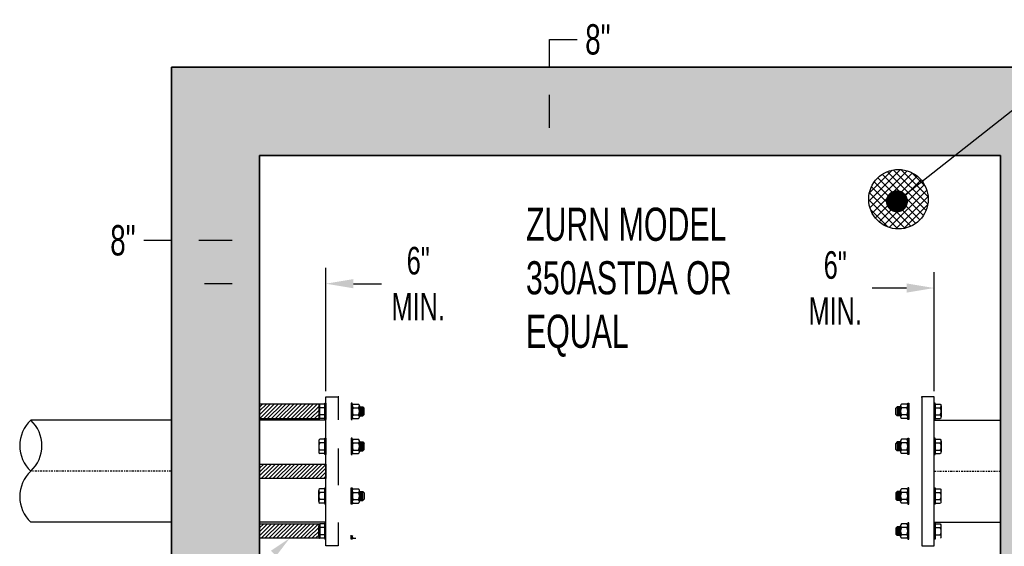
# Model space of a CAD drawing. Header units: inches. Extents: x -119 to 264, y -37 to 191.
# Tile 15 of 21: x -34 to 55, y 143 to 191. Entities that reach past the tile are written whole.
import ezdxf

# ---------------------------------------------------------------- set-up
doc = ezdxf.new("R2010")
doc.units = ezdxf.units.IN
doc.header["$MEASUREMENT"] = 0
doc.linetypes.add('CENTER2', pattern=[1.125, 0.75, -0.125, 0.125, -0.125])
doc.layers.add('DIMENSION', color=7, linetype='Continuous')
doc.layers.add('HATCHING', color=8, linetype='Continuous')
doc.styles.add('style1', font='techl___.ttf', dxfattribs={"width": 0.8, "height": 2.75})
doc.dimstyles.get("Standard").update_dxf_attribs({"dimscale": 8, "dimtxt": 2.75, "dimasz": 0.25, "dimexe": 0.18, "dimexo": 0.0625, "dimgap": 0.09, "dimtad": 0, "dimtih": 1, "dimtoh": 1, "dimdec": 0, "dimzin": 0, "dimdsep": 46, "dimtxsty": 'style1', "dimcen": 0.09, "dimadec": 0, "dimazin": 0, "dimtfac": 1, "dimtdec": 0, "dimtofl": 0, "dimtmove": 0, "dimatfit": 3, "dimfxl": 1, "dimtolj": 1, "dimtzin": 0, "dimarcsym": 0})
pattern_1 = [(45, (2.90902, 4.36287), (-0.1767767, 0.1767767), [])]

# ---------------------------------------------------------------- blocks, each defined once
blk = doc.blocks.new('*D6')
at = {"layer": 'Defpoints', "color": 0, "transparency": 16777216}
for p in [(54.845, 166.852), (48.845, 156.994), (54.845, 156.994)]:
    blk.add_point(p, dxfattribs=at)
at = {"layer": 'DIMENSION', "color": 0, "lineweight": -2, "transparency": 16777216}
for p, q in [((48.845, 157.494), (48.845, 168.292)), ((54.845, 157.494), (54.845, 168.292)), ((46.345, 166.852), (43.22, 166.852)), ((57.345, 166.852), (59.845, 166.852))]:
    blk.add_line(p, q, dxfattribs=at)
at = {"layer": 'DIMENSION', "color": 0, "transparency": 16777216}
for points in [[(46.345, 167.268), (46.345, 166.435), (48.845, 166.852)], [(57.345, 167.268), (57.345, 166.435), (54.845, 166.852)]]:
    blk.add_solid(points, dxfattribs=at)
at = {"layer": 'DIMENSION', "color": 0, "transparency": 16777216, "insert": (39.882, 166.852), "char_height": 2.75, "attachment_point": 5, "style": 'style1'}
blk.add_mtext('\\A1;{\\H0.90909x;6"\\PMIN.}', dxfattribs=at)
blk = doc.blocks.new('*D7')
at = {"layer": 'Defpoints', "color": 0, "transparency": 16777216}
for p in [(13.986, 186.869), (13.986, 186.869), (13.986, 178.869)]:
    blk.add_point(p, dxfattribs=at)
at = {"layer": 'DIMENSION', "color": 0, "lineweight": -2, "transparency": 16777216}
for p, q in [((13.986, 186.869), (13.986, 189.369)), ((13.986, 189.369), (16.486, 189.369)), ((13.486, 186.869), (12.546, 186.869)), ((13.986, 181.369), (13.986, 184.369)), ((13.486, 178.869), (12.546, 178.869))]:
    blk.add_line(p, q, dxfattribs=at)
at = {"layer": 'DIMENSION', "color": 0, "transparency": 16777216}
for points in [[(13.569, 184.369), (14.402, 184.369), (13.986, 186.869)], [(13.569, 181.369), (14.402, 181.369), (13.986, 178.869)]]:
    blk.add_solid(points, dxfattribs=at)
at = {"layer": 'DIMENSION', "color": 0, "transparency": 16777216, "insert": (18.375, 189.369), "char_height": 2.75, "attachment_point": 5, "style": 'style1'}
blk.add_mtext('\\A1;8"', dxfattribs=at)
blk = doc.blocks.new('*D8')
at = {"layer": 'Defpoints', "color": 0, "transparency": 16777216}
for p in [(-20.27, 171.158), (-20.27, 169.921), (-12.27, 169.921)]:
    blk.add_point(p, dxfattribs=at)
at = {"layer": 'DIMENSION', "color": 0, "lineweight": -2, "transparency": 16777216}
for p, q in [((-20.27, 170.421), (-20.27, 172.598)), ((-12.27, 170.421), (-12.27, 172.598)), ((-20.27, 171.158), (-22.77, 171.158)), ((-14.77, 171.158), (-17.77, 171.158))]:
    blk.add_line(p, q, dxfattribs=at)
at = {"layer": 'DIMENSION', "color": 0, "transparency": 16777216}
for points in [[(-17.77, 171.575), (-17.77, 170.741), (-20.27, 171.158)], [(-14.77, 171.575), (-14.77, 170.741), (-12.27, 171.158)]]:
    blk.add_solid(points, dxfattribs=at)
at = {"layer": 'DIMENSION', "color": 0, "transparency": 16777216, "insert": (-24.659, 171.158), "char_height": 2.75, "attachment_point": 5, "style": 'style1'}
blk.add_mtext('\\A1;8"', dxfattribs=at)
blk = doc.blocks.new('*D9')
at = {"layer": 'Defpoints', "color": 0, "transparency": 16777216}
for p in [(-12.27, 167.245), (-12.27, 156.994), (-6.27, 156.994)]:
    blk.add_point(p, dxfattribs=at)
at = {"layer": 'DIMENSION', "color": 0, "lineweight": -2, "transparency": 16777216}
for p, q in [((-12.27, 157.494), (-12.27, 168.685)), ((-6.27, 157.494), (-6.27, 168.685)), ((-14.77, 167.245), (-17.27, 167.245)), ((-3.77, 167.245), (-1.24, 167.245))]:
    blk.add_line(p, q, dxfattribs=at)
at = {"layer": 'DIMENSION', "color": 0, "transparency": 16777216}
for points in [[(-14.77, 167.662), (-14.77, 166.828), (-12.27, 167.245)], [(-3.77, 167.662), (-3.77, 166.828), (-6.27, 167.245)]]:
    blk.add_solid(points, dxfattribs=at)
at = {"layer": 'DIMENSION', "color": 0, "transparency": 16777216, "insert": (2.099, 167.245), "char_height": 2.75, "width": 35.32164, "attachment_point": 5, "style": 'style1'}
blk.add_mtext('\\A1;{\\H0.90909x;6"\\PMIN.}', dxfattribs=at)

msp = doc.modelspace()

# ---------------------------------------------------------------- hatches: boundary and pattern name
at = {"layer": 'DIMENSION'}
h = msp.add_hatch(dxfattribs=at)
h.set_pattern_fill('ANSI37', color=253, scale=4)
h.set_pattern_definition([(45, (1.6094, 4.01157), (-0.3535534, 0.3535534), []), (135, (1.6094, 4.01157), (-0.3535534, -0.3535534), [])])
h.paths.add_polyline_path([(42.913, 174.902, 1), (48.306, 174.902, 1)])
at = {"layer": 'HATCHING'}
h = msp.add_hatch(dxfattribs=at)
h.set_pattern_fill('AR-CONC', color=256, scale=0.5)
h.paths.add_polyline_path([(-20.27, 186.869), (62.845, 186.869), (62.845, 85.187), (-20.27, 85.187)])
h.paths.add_polyline_path([(-12.27, 93.187), (54.845, 93.187), (54.845, 178.869), (-12.27, 178.869)], flags=16)
h = msp.add_hatch(dxfattribs=at)
h.set_pattern_fill('ANSI31', color=256, scale=2)
h.set_pattern_definition(pattern_1)
h.paths.add_polyline_path([(-6.83, 156.322), (-12.27, 156.322), (-12.27, 155.015), (-6.83, 155.015)])
h = msp.add_hatch(dxfattribs=at)
h.set_pattern_fill('ANSI31', color=256, scale=2)
h.set_pattern_definition([(45, (2.90902, 9.78725), (-0.1767767, 0.1767767), [])])
h.paths.add_polyline_path([(-6.27, 149.59), (-12.27, 149.59), (-12.27, 150.898), (-6.27, 150.898)])
h = msp.add_hatch(dxfattribs=at)
h.set_pattern_fill('ANSI31', color=256, scale=2)
h.set_pattern_definition(pattern_1)
h.paths.add_polyline_path([(-6.83, 144.166), (-12.27, 144.166), (-12.27, 145.474), (-6.83, 145.474)])

# ---------------------------------------------------------------- linework, layer by layer
for p, q in [((-6.918, 156.16, 1.793), (-6.918, 155.184, 1.793)), ((-6.366, 156.322, 1.793), (-6.83, 156.322, 1.793)), ((-6.366, 156.322, 1.793), (-6.366, 155.021, 1.793)), ((-5.088, 156.994), (-5.15, 156.994)), ((-3.872, 156.322, 1.793), (-3.872, 155.021, 1.793)), ((-3.872, 156.16, 1.793), (-3.872, 155.184, 1.793)), ((-3.783, 156.322, 1.793), (-3.32, 156.322, 1.793)), ((-3.232, 156.16, 1.793), (-3.232, 155.184, 1.793)), ((45.806, 156.16, 1.793), (45.806, 155.184, 1.793)), ((46.358, 156.322, 1.793), (45.894, 156.322, 1.793)), ((46.446, 156.322, 1.793), (46.446, 155.021, 1.793)), ((46.446, 156.16, 1.793), (46.446, 155.184, 1.793)), ((47.662, 156.994), (47.725, 156.994)), ((48.941, 156.322, 1.793), (49.404, 156.322, 1.793)), ((48.941, 156.322, 1.793), (48.941, 155.021, 1.793)), ((49.493, 156.16, 1.793), (49.493, 155.184, 1.793)), ((-6.366, 155.997, 1.793), (-6.83, 155.997, 1.793)), ((-6.366, 155.347, 1.793), (-6.83, 155.347, 1.793)), ((-3.783, 155.997, 1.793), (-3.32, 155.997, 1.793)), ((-3.783, 155.347, 1.793), (-3.32, 155.347, 1.793)), ((-3.232, 156.075, 1.793), (-2.91, 156.075)), ((-3.232, 155.269, 1.793), (-2.91, 155.269)), ((-3.191, 156.075), (-3.191, 155.269)), ((-3.144, 156.012), (-3.144, 155.331)), ((-3.097, 156.075), (-3.097, 155.269)), ((-3.05, 156.012), (-3.05, 155.331)), ((-3.003, 156.075), (-3.003, 155.269)), ((-2.957, 156.012), (-2.957, 155.331)), ((-2.91, 156.075), (-2.785, 155.95)), ((-2.91, 156.075), (-2.91, 155.269)), ((-2.91, 155.269), (-2.785, 155.394)), ((-2.785, 155.394), (-2.785, 155.95)), ((45.484, 156.075), (45.359, 155.95)), ((45.359, 155.394), (45.359, 155.95)), ((45.484, 155.269), (45.359, 155.394)), ((45.806, 156.075, 1.793), (45.484, 156.075)), ((45.484, 156.075), (45.484, 155.269)), ((45.806, 155.269, 1.793), (45.484, 155.269)), ((45.531, 156.012), (45.531, 155.331)), ((45.578, 156.075), (45.578, 155.269)), ((45.625, 156.012), (45.625, 155.331)), ((45.672, 156.075), (45.672, 155.269)), ((45.719, 156.012), (45.719, 155.331)), ((45.765, 156.075), (45.765, 155.269)), ((46.358, 155.997, 1.793), (45.894, 155.997, 1.793)), ((46.358, 155.347, 1.793), (45.894, 155.347, 1.793)), ((48.941, 155.997, 1.793), (49.404, 155.997, 1.793)), ((48.941, 155.347, 1.793), (49.404, 155.347, 1.793)), ((-20.27, 154.869), (-33.003, 154.869)), ((-6.27, 154.869), (-12.27, 154.869)), ((-6.366, 155.021, 1.793), (-6.83, 155.021, 1.793)), ((-3.783, 155.021, 1.793), (-3.32, 155.021, 1.793)), ((46.358, 155.021, 1.793), (45.894, 155.021, 1.793)), ((48.845, 154.869), (54.845, 154.869)), ((48.941, 155.021, 1.793), (49.404, 155.021, 1.793)), ((-6.918, 152.98, 4.973), (-6.918, 152.005, 4.973)), ((-6.366, 153.143, 4.973), (-6.83, 153.143, 4.973)), ((-6.366, 152.818, 4.973), (-6.83, 152.818, 4.973)), ((-6.366, 153.143, 4.973), (-6.366, 151.842, 4.973)), ((-3.872, 153.143, 4.973), (-3.872, 151.842, 4.973)), ((-3.872, 152.98, 4.973), (-3.872, 152.005, 4.973)), ((-3.783, 153.143, 4.973), (-3.32, 153.143, 4.973)), ((-3.783, 152.818, 4.973), (-3.32, 152.818, 4.973)), ((-3.232, 152.98, 4.973), (-3.232, 152.005, 4.973)), ((-3.232, 152.895, 4.973), (-2.91, 152.895, 3.18)), ((-3.191, 152.895, 3.18), (-3.191, 152.089, 3.18)), ((-3.144, 152.833, 3.18), (-3.144, 152.152, 3.18)), ((-3.097, 152.895, 3.18), (-3.097, 152.089, 3.18)), ((-3.05, 152.833, 3.18), (-3.05, 152.152, 3.18)), ((-3.003, 152.895, 3.18), (-3.003, 152.089, 3.18)), ((-2.957, 152.833, 3.18), (-2.957, 152.152, 3.18)), ((-2.91, 152.895, 3.18), (-2.785, 152.77, 3.18)), ((-2.91, 152.895, 3.18), (-2.91, 152.089, 3.18)), ((-2.785, 152.214, 3.18), (-2.785, 152.77, 3.18)), ((45.484, 152.895, 3.18), (45.359, 152.77, 3.18)), ((45.359, 152.214, 3.18), (45.359, 152.77, 3.18)), ((45.806, 152.895, 4.973), (45.484, 152.895, 3.18)), ((45.484, 152.895, 3.18), (45.484, 152.089, 3.18)), ((45.531, 152.833, 3.18), (45.531, 152.152, 3.18)), ((45.578, 152.895, 3.18), (45.578, 152.089, 3.18)), ((45.625, 152.833, 3.18), (45.625, 152.152, 3.18)), ((45.672, 152.895, 3.18), (45.672, 152.089, 3.18)), ((45.719, 152.833, 3.18), (45.719, 152.152, 3.18)), ((45.765, 152.895, 3.18), (45.765, 152.089, 3.18)), ((45.806, 152.98, 4.973), (45.806, 152.005, 4.973)), ((46.358, 153.143, 4.973), (45.894, 153.143, 4.973)), ((46.358, 152.818, 4.973), (45.894, 152.818, 4.973)), ((46.446, 153.143, 4.973), (46.446, 151.842, 4.973)), ((46.446, 152.98, 4.973), (46.446, 152.005, 4.973)), ((48.941, 153.143, 4.973), (49.404, 153.143, 4.973)), ((48.941, 153.143, 4.973), (48.941, 151.842, 4.973)), ((48.941, 152.818, 4.973), (49.404, 152.818, 4.973)), ((49.493, 152.98, 4.973), (49.493, 152.005, 4.973)), ((-6.366, 152.167, 4.973), (-6.83, 152.167, 4.973)), ((-6.366, 151.842, 4.973), (-6.83, 151.842, 4.973)), ((-3.783, 152.167, 4.973), (-3.32, 152.167, 4.973)), ((-3.783, 151.842, 4.973), (-3.32, 151.842, 4.973)), ((-3.232, 152.089, 4.973), (-2.91, 152.089, 3.18)), ((-2.91, 152.089, 3.18), (-2.785, 152.214, 3.18)), ((45.484, 152.089, 3.18), (45.359, 152.214, 3.18)), ((45.806, 152.089, 4.973), (45.484, 152.089, 3.18)), ((46.358, 152.167, 4.973), (45.894, 152.167, 4.973)), ((46.358, 151.842, 4.973), (45.894, 151.842, 4.973)), ((48.941, 152.167, 4.973), (49.404, 152.167, 4.973)), ((48.941, 151.842, 4.973), (49.404, 151.842, 4.973)), ((-6.918, 147.508, 4.973), (-6.918, 148.484, 4.973)), ((-6.366, 148.646, 4.973), (-6.83, 148.646, 4.973)), ((-6.366, 148.321, 4.973), (-6.83, 148.321, 4.973)), ((-6.366, 147.345, 4.973), (-6.366, 148.646, 4.973)), ((-3.872, 147.345, 4.973), (-3.872, 148.646, 4.973)), ((-3.872, 147.508, 4.973), (-3.872, 148.484, 4.973)), ((-3.783, 148.646, 4.973), (-3.32, 148.646, 4.973)), ((-3.783, 148.321, 4.973), (-3.32, 148.321, 4.973)), ((-3.232, 147.508, 4.973), (-3.232, 148.484, 4.973)), ((-3.232, 148.399, 4.973), (-2.91, 148.399, 3.18)), ((-3.191, 147.593, 3.18), (-3.191, 148.399, 3.18)), ((-3.144, 147.655, 3.18), (-3.144, 148.336, 3.18)), ((-3.097, 147.593, 3.18), (-3.097, 148.399, 3.18)), ((-3.05, 147.655, 3.18), (-3.05, 148.336, 3.18)), ((-3.003, 147.593, 3.18), (-3.003, 148.399, 3.18)), ((-2.957, 147.655, 3.18), (-2.957, 148.336, 3.18)), ((-2.91, 148.399, 3.18), (-2.785, 148.274, 3.18)), ((-2.91, 147.593, 3.18), (-2.91, 148.399, 3.18)), ((-2.785, 148.274, 3.18), (-2.785, 147.718, 3.18)), ((45.484, 148.399, 3.18), (45.359, 148.274, 3.18)), ((45.359, 148.274, 3.18), (45.359, 147.718, 3.18)), ((45.806, 148.399, 4.973), (45.484, 148.399, 3.18)), ((45.484, 147.593, 3.18), (45.484, 148.399, 3.18)), ((45.531, 147.655, 3.18), (45.531, 148.336, 3.18)), ((45.578, 147.593, 3.18), (45.578, 148.399, 3.18)), ((45.625, 147.655, 3.18), (45.625, 148.336, 3.18)), ((45.672, 147.593, 3.18), (45.672, 148.399, 3.18)), ((45.719, 147.655, 3.18), (45.719, 148.336, 3.18)), ((45.765, 147.593, 3.18), (45.765, 148.399, 3.18)), ((45.806, 147.508, 4.973), (45.806, 148.484, 4.973)), ((46.358, 148.646, 4.973), (45.894, 148.646, 4.973)), ((46.358, 148.321, 4.973), (45.894, 148.321, 4.973)), ((46.446, 147.345, 4.973), (46.446, 148.646, 4.973)), ((46.446, 147.508, 4.973), (46.446, 148.484, 4.973)), ((48.941, 148.646, 4.973), (49.404, 148.646, 4.973)), ((48.941, 147.345, 4.973), (48.941, 148.646, 4.973)), ((48.941, 148.321, 4.973), (49.404, 148.321, 4.973)), ((49.493, 147.508, 4.973), (49.493, 148.484, 4.973)), ((-6.366, 147.671, 4.973), (-6.83, 147.671, 4.973)), ((-6.366, 147.345, 4.973), (-6.83, 147.345, 4.973)), ((-3.783, 147.671, 4.973), (-3.32, 147.671, 4.973)), ((-3.783, 147.345, 4.973), (-3.32, 147.345, 4.973)), ((-3.232, 147.593, 4.973), (-2.91, 147.593, 3.18)), ((-2.91, 147.593, 3.18), (-2.785, 147.718, 3.18)), ((45.484, 147.593, 3.18), (45.359, 147.718, 3.18)), ((45.806, 147.593, 4.973), (45.484, 147.593, 3.18)), ((46.358, 147.671, 4.973), (45.894, 147.671, 4.973)), ((46.358, 147.345, 4.973), (45.894, 147.345, 4.973)), ((48.941, 147.671, 4.973), (49.404, 147.671, 4.973)), ((48.941, 147.345, 4.973), (49.404, 147.345, 4.973)), ((-20.27, 145.619), (-33.003, 145.619)), ((-6.27, 145.619), (-12.27, 145.619)), ((-6.366, 145.467, 1.793), (-6.83, 145.467, 1.793)), ((-6.366, 144.166, 1.793), (-6.366, 145.467, 1.793)), ((46.358, 145.467, 1.793), (45.894, 145.467, 1.793)), ((46.446, 144.166, 1.793), (46.446, 145.467, 1.793)), ((48.845, 145.619), (54.845, 145.619)), ((48.941, 145.467, 1.793), (49.404, 145.467, 1.793)), ((48.941, 144.166, 1.793), (48.941, 145.467, 1.793)), ((-6.918, 144.328, 1.793), (-6.918, 145.304, 1.793)), ((-6.366, 145.141, 1.793), (-6.83, 145.141, 1.793)), ((45.484, 145.219), (45.359, 145.094)), ((45.359, 145.094), (45.359, 144.538)), ((45.484, 144.413), (45.359, 144.538)), ((45.806, 145.219, 1.793), (45.484, 145.219)), ((45.484, 144.413), (45.484, 145.219)), ((45.531, 144.476), (45.531, 145.157)), ((45.578, 144.413), (45.578, 145.219)), ((45.625, 144.476), (45.625, 145.157)), ((45.672, 144.413), (45.672, 145.219)), ((45.719, 144.476), (45.719, 145.157)), ((45.765, 144.413), (45.765, 145.219)), ((45.806, 144.328, 1.793), (45.806, 145.304, 1.793)), ((46.358, 145.141, 1.793), (45.894, 145.141, 1.793)), ((46.446, 144.328, 1.793), (46.446, 145.304, 1.793)), ((48.941, 145.141, 1.793), (49.404, 145.141, 1.793)), ((49.493, 144.328, 1.793), (49.493, 145.304, 1.793)), ((-6.366, 144.491, 1.793), (-6.83, 144.491, 1.793)), ((-6.366, 144.166, 1.793), (-6.83, 144.166, 1.793)), ((-3.872, 144.328, 1.793), (-3.872, 144.414, 1.793)), ((-3.783, 144.166, 1.793), (-3.551, 144.166, 1.793)), ((45.806, 144.413, 1.793), (45.484, 144.413)), ((46.358, 144.491, 1.793), (45.894, 144.491, 1.793)), ((46.358, 144.166, 1.793), (45.894, 144.166, 1.793)), ((48.941, 144.491, 1.793), (49.404, 144.491, 1.793))]:
    msp.add_line(p, q)
at = {"linetype": 'CENTER2', "ltscale": 0.25}
for p, q in [((-20.27, 150.244), (-33.003, 150.244)), ((48.845, 150.244), (54.845, 150.244))]:
    msp.add_line(p, q, dxfattribs=at)
for points, elevation in [([(-6.366, 156.415), (-6.27, 156.415), (-6.27, 154.928), (-6.366, 154.928)], 1.793), ([(-3.872, 156.415), (-3.968, 156.415), (-3.968, 154.928), (-3.872, 154.928)], 1.793), ([(46.446, 156.415), (46.542, 156.415), (46.542, 154.928), (46.446, 154.928)], 1.793), ([(48.941, 156.415), (48.845, 156.415), (48.845, 154.928), (48.941, 154.928)], 1.793), ([(-6.366, 153.236), (-6.27, 153.236), (-6.27, 151.749), (-6.366, 151.749)], 4.973), ([(-3.872, 153.236), (-3.968, 153.236), (-3.968, 151.749), (-3.872, 151.749)], 4.973), ([(46.446, 153.236), (46.542, 153.236), (46.542, 151.749), (46.446, 151.749)], 4.973), ([(48.941, 153.236), (48.845, 153.236), (48.845, 151.749), (48.941, 151.749)], 4.973), ([(-6.366, 147.252), (-6.27, 147.252), (-6.27, 148.739), (-6.366, 148.739)], 4.973), ([(-3.872, 147.252), (-3.968, 147.252), (-3.968, 148.739), (-3.872, 148.739)], 4.973), ([(46.446, 147.252), (46.542, 147.252), (46.542, 148.739), (46.446, 148.739)], 4.973), ([(48.941, 147.252), (48.845, 147.252), (48.845, 148.739), (48.941, 148.739)], 4.973), ([(-6.366, 144.073), (-6.27, 144.073), (-6.27, 145.56), (-6.366, 145.56)], 1.793), ([(46.446, 144.073), (46.542, 144.073), (46.542, 145.56), (46.446, 145.56)], 1.793), ([(48.941, 144.073), (48.845, 144.073), (48.845, 145.56), (48.941, 145.56)], 1.793)]:
    msp.add_lwpolyline(points, close=True, dxfattribs=dict(elevation=elevation))
for points in [[(-5.15, 145.602), (-5.15, 143.494), (-6.27, 143.494), (-6.27, 156.994), (-5.15, 156.994), (-5.15, 154.89)], [(-5.15, 152.29), (-5.15, 148.989)]]:
    msp.add_lwpolyline(points)
msp.add_lwpolyline([(48.845, 156.994), (47.725, 156.994), (47.725, 143.494), (48.845, 143.494)], close=True)
at = {"elevation": 1.793}
msp.add_lwpolyline([(-3.872, 144.422), (-3.872, 144.073), (-3.968, 144.073), (-3.968, 144.46)], dxfattribs=at)
for centre, radius, start, end in [((-6.724, 156.16, 1.793), 0.194, 123.03029, 236.96971), ((-3.678, 156.16, 1.793), 0.194, 123.03029, 236.96971), ((-3.426, 156.16, 1.793), 0.194, 303.03029, 56.96971), ((46, 156.16, 1.793), 0.194, 123.03029, 236.96971), ((46.252, 156.16, 1.793), 0.194, 303.03029, 56.96971), ((49.299, 156.16, 1.793), 0.194, 303.03029, 56.96971), ((-6.275, 155.672, 1.793), 0.643, 149.64133, 210.35867), ((-6.724, 155.184, 1.793), 0.194, 123.03029, 236.96971), ((-3.228, 155.672, 1.793), 0.643, 149.64133, 210.35867), ((-3.678, 155.184, 1.793), 0.194, 123.03029, 236.96971), ((-3.875, 155.672, 1.793), 0.643, 329.64133, 30.35867), ((-3.426, 155.184, 1.793), 0.194, 303.03029, 56.96971), ((46.45, 155.672, 1.793), 0.643, 149.64133, 210.35867), ((46, 155.184, 1.793), 0.194, 123.03029, 236.96971), ((45.803, 155.672, 1.793), 0.643, 329.64133, 30.35867), ((46.252, 155.184, 1.793), 0.194, 303.03029, 56.96971), ((48.849, 155.672, 1.793), 0.643, 329.64133, 30.35867), ((49.299, 155.184, 1.793), 0.194, 303.03029, 56.96971), ((-30.852, 152.557), 3.158, 132.91863, 227.08137), ((-35.153, 152.557), 3.158, 312.91863, 47.08137), ((-6.724, 152.98, 4.973), 0.194, 123.03029, 236.96971), ((-6.275, 152.492, 4.973), 0.643, 149.64133, 210.35867), ((-3.678, 152.98, 4.973), 0.194, 123.03029, 236.96971), ((-3.228, 152.492, 4.973), 0.643, 149.64133, 210.35867), ((-3.426, 152.98, 4.973), 0.194, 303.03029, 56.96971), ((-3.875, 152.492, 4.973), 0.643, 329.64133, 30.35867), ((46, 152.98, 4.973), 0.194, 123.03029, 236.96971), ((46.45, 152.492, 4.973), 0.643, 149.64133, 210.35867), ((46.252, 152.98, 4.973), 0.194, 303.03029, 56.96971), ((45.803, 152.492, 4.973), 0.643, 329.64133, 30.35867), ((49.299, 152.98, 4.973), 0.194, 303.03029, 56.96971), ((48.849, 152.492, 4.973), 0.643, 329.64133, 30.35867), ((-6.724, 152.005, 4.973), 0.194, 123.03029, 236.96971), ((-3.678, 152.005, 4.973), 0.194, 123.03029, 236.96971), ((-3.426, 152.005, 4.973), 0.194, 303.03029, 56.96971), ((46, 152.005, 4.973), 0.194, 123.03029, 236.96971), ((46.252, 152.005, 4.973), 0.194, 303.03029, 56.96971), ((49.299, 152.005, 4.973), 0.194, 303.03029, 56.96971), ((-30.852, 147.932), 3.158, 132.91863, 227.08137), ((-6.724, 148.484, 4.973), 0.194, 123.03029, 236.96971), ((-6.275, 147.996, 4.973), 0.643, 149.64133, 210.35867), ((-3.678, 148.484, 4.973), 0.194, 123.03029, 236.96971), ((-3.228, 147.996, 4.973), 0.643, 149.64133, 210.35867), ((-3.426, 148.484, 4.973), 0.194, 303.03029, 56.96971), ((-3.875, 147.996, 4.973), 0.643, 329.64133, 30.35867), ((46, 148.484, 4.973), 0.194, 123.03029, 236.96971), ((46.45, 147.996, 4.973), 0.643, 149.64133, 210.35867), ((46.252, 148.484, 4.973), 0.194, 303.03029, 56.96971), ((45.803, 147.996, 4.973), 0.643, 329.64133, 30.35867), ((49.299, 148.484, 4.973), 0.194, 303.03029, 56.96971), ((48.849, 147.996, 4.973), 0.643, 329.64133, 30.35867), ((-6.724, 147.508, 4.973), 0.194, 123.03029, 236.96971), ((-3.678, 147.508, 4.973), 0.194, 123.03029, 236.96971), ((-3.426, 147.508, 4.973), 0.194, 303.03029, 56.96971), ((46, 147.508, 4.973), 0.194, 123.03029, 236.96971), ((46.252, 147.508, 4.973), 0.194, 303.03029, 56.96971), ((49.299, 147.508, 4.973), 0.194, 303.03029, 56.96971), ((-6.724, 145.304, 1.793), 0.194, 123.03029, 236.96971), ((46, 145.304, 1.793), 0.194, 123.03029, 236.96971), ((46.252, 145.304, 1.793), 0.194, 303.03029, 56.96971), ((49.299, 145.304, 1.793), 0.194, 303.03029, 56.96971), ((-6.275, 144.816, 1.793), 0.643, 149.64133, 210.35867), ((46.45, 144.816, 1.793), 0.643, 149.64133, 210.35867), ((45.803, 144.816, 1.793), 0.643, 329.64133, 30.35867), ((48.849, 144.816, 1.793), 0.643, 329.64133, 30.35867), ((-6.724, 144.328, 1.793), 0.194, 123.03029, 236.96971), ((-3.678, 144.328, 1.793), 0.194, 158.87254, 236.96971), ((46, 144.328, 1.793), 0.194, 123.03029, 236.96971), ((46.252, 144.328, 1.793), 0.194, 303.03029, 56.96971), ((49.299, 144.328, 1.793), 0.194, 303.03029, 56.96971)]:
    msp.add_arc(centre, radius, start, end)
at = {"layer": 'DIMENSION'}
for points in [[(62.845, 186.869), (-20.27, 186.869), (-20.27, 85.187), (62.845, 85.187)], [(54.845, 93.187), (-12.27, 93.187), (-12.27, 178.869), (54.845, 178.869)], [(-6.27, 149.59), (-12.27, 149.59), (-12.27, 150.898), (-6.27, 150.898)]]:
    msp.add_lwpolyline(points, close=True, dxfattribs=at)
at = {"layer": 'DIMENSION', "elevation": 1.793}
msp.add_lwpolyline([(-6.83, 144.166), (-12.27, 144.166), (-12.27, 145.474), (-6.83, 145.474)], close=True, dxfattribs=at)
at = {"layer": 'DIMENSION', "color": 253}
msp.add_circle((45.609, 174.902), 2.696, dxfattribs=at)
at = {"layer": 'DIMENSION'}
msp.add_solid([(-11.238, 143.042, 1.793), (-9.55, 144.166, 1.793), (-10.782, 142.556, 1.793)], dxfattribs=at)
at = {"layer": 'HATCHING'}
for points in [[(-20.27, 186.869), (62.845, 186.869), (62.845, 85.187), (-20.27, 85.187)], [(-12.27, 93.187), (54.845, 93.187), (54.845, 178.869), (-12.27, 178.869)], [(-6.27, 149.59), (-12.27, 149.59), (-12.27, 150.898), (-6.27, 150.898)]]:
    msp.add_lwpolyline(points, close=True, dxfattribs=at)
at = {"layer": 'HATCHING', "elevation": 1.793}
msp.add_lwpolyline([(-6.83, 156.322), (-12.27, 156.322), (-12.27, 155.015), (-6.83, 155.015)], close=True, dxfattribs=at)

# ---------------------------------------------------------------- texts
at = {"layer": 'DIMENSION', "style": 'style1', "width": 0.8}
for s, p in [('ZURN MODEL', (11.859, 171.131)), ('350ASTDA OR', (11.859, 166.28)), ('EQUAL', (11.859, 161.429))]:
    msp.add_text(s, height=3, dxfattribs=at).set_placement(p)

# ---------------------------------------------------------------- dimensions: what is measured, and where the dimension line sits
at = {"layer": 'DIMENSION'}
for p1, p2, distance, picture, middle in [((13.986, 178.869), (13.986, 186.869), 0, '*D7', (18.375, 189.369)), ((-12.27, 169.921), (-20.27, 169.921), -1.237, '*D8', (-24.659, 171.158))]:
    dim = msp.add_aligned_dim(p1=p1, p2=p2, distance=distance, dimstyle='Standard', override={"dimasz": 0.3125, "dimpost": '"'}, dxfattribs=at)
    dim.commit()
    dim.dimension.update_dxf_attribs({"geometry": picture, "text_midpoint": middle})
for base, p1, p2, angle, picture, middle in [((-12.27, 167.245), (-6.27, 156.994), (-12.27, 156.994), 180, '*D9', (2.099, 167.245)), ((54.845, 166.852), (48.845, 156.994), (54.845, 156.994), 0, '*D6', (39.882, 166.852))]:
    dim = msp.add_linear_dim(base=base, p1=p1, p2=p2, angle=angle, text='{\\H0.90909x;6"\\PMIN.}', dimstyle='Standard', override={"dimasz": 0.3125, "dimpost": '"'}, dxfattribs=at)
    dim.commit()
    dim.dimension.update_dxf_attribs({"geometry": picture, "text_midpoint": middle, "dimtype": 161})

# ---------------------------------------------------------------- leaders
msp.add_leader([(45.471, 174.709), (63.887, 189.272)], dimstyle='Standard', override={"dimldrblk": 'Dot'}, dxfattribs=at)

doc.saveas('drawing.dxf')
